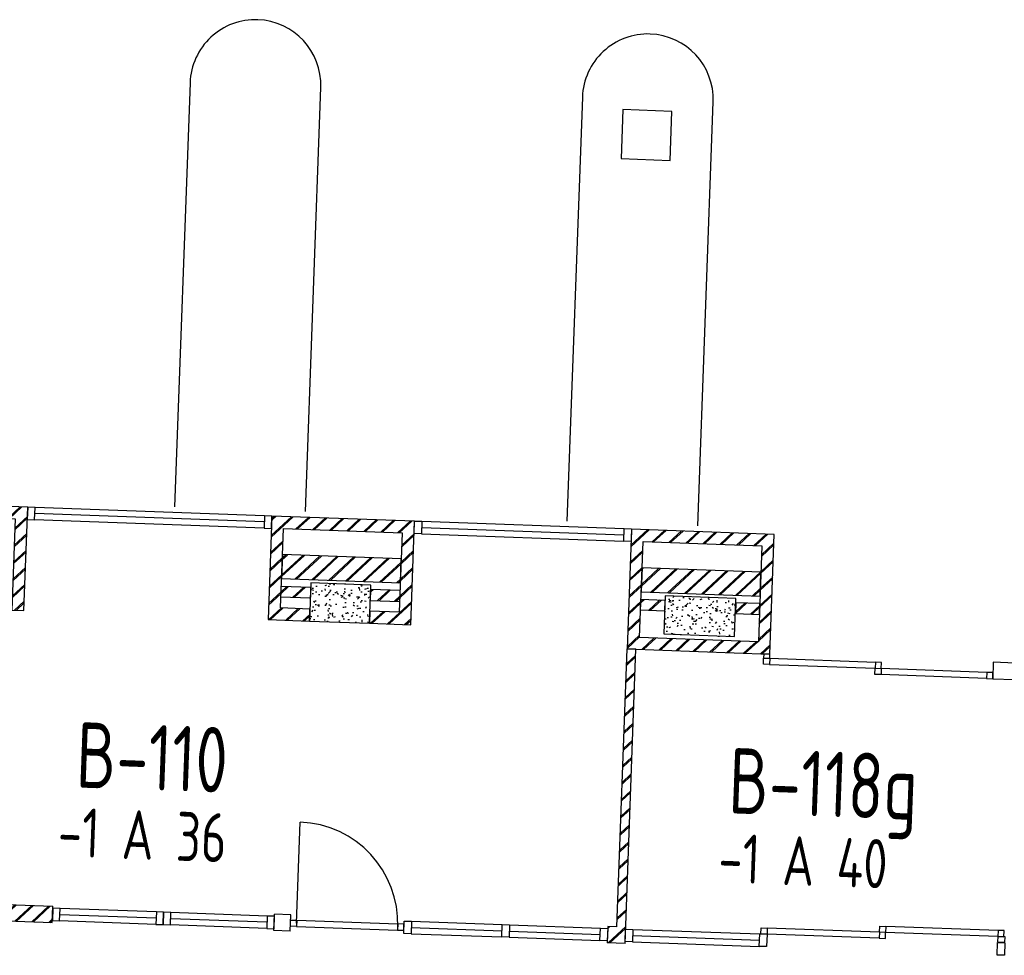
# Model space of a CAD drawing. Header units: millimetres. Extents: x 119024465 to 119292677, y 483022511 to 483148062.
# Tile 108 of 162: x 119187324 to 119196352, y 483089841 to 483098423. Entities that reach past the tile are written whole.
import ezdxf
from ezdxf.enums import TextEntityAlignment as Align

# ---------------------------------------------------------------- set-up
doc = ezdxf.new("R2010")
doc.units = ezdxf.units.MM
doc.header["$LTSCALE"] = 100
for name, color, linetype in [('AL21----', 1, 'CONTINUOUS'), ('AL21----_ARC', 8, 'CONTINUOUS'), ('AL22----', 2, 'CONTINUOUS'), ('AL22----_ARC', 8, 'CONTINUOUS'), ('AL28----', 4, 'CONTINUOUS'), ('AL28----_ARC', 8, 'CONTINUOUS'), ('AL31----', 5, 'CONTINUOUS'), ('AL32----', 6, 'CONTINUOUS'), ('AL90----', 8, 'CONTINUOUS'), ('BT00----_HOTELNRS', 3, 'CONTINUOUS'), ('BT00----_RUIMTENRS', 7, 'CONTINUOUS')]:
    doc.layers.add(name, color=color, linetype=linetype)
doc.styles.get("Standard").update_dxf_attribs({"font": 'ISOCP.SHX'})
pattern_1 = [(42.91200747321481, (119153097.5669324, 483019764.0029071), (-74.89618102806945, 80.56402464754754), []), (42.91200747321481, (119153098.1134465, 483019778.9929479), (-74.89618102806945, 80.56402464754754), [])]

# ---------------------------------------------------------------- blocks, each defined once
blk = doc.blocks.new('KOLOM')
at = {"layer": 'AL28----', "linetype": 'Continuous'}
for p, q in [((0.5, 0.5), (-0.5, 0.5)), ((-0.5, 0.5), (-0.5, -0.5)), ((0.5, -0.5), (0.5, 0.5)), ((-0.5, -0.5), (0.5, -0.5))]:
    blk.add_line(p, q, dxfattribs=at)
blk = doc.blocks.new('650x350')
at = {"layer": 'AL28----_ARC'}
h = blk.add_hatch(dxfattribs=at)
h.set_pattern_fill('AR-CONC', color=256, style=0)
h.set_pattern_definition([(50, (-43304.97709633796, -73650.41909947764), (182.1846689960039, -15.93908553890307), [19.05, -209.55]), (355, (-43304.97709633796, -73650.41909947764), (-35.24282597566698, 191.05664288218), [15.24, -167.64]), (100.451, (-43289.79509633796, -73651.74734947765), (146.9425016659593, 175.1166878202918), [16.19, -178.09]), (46.18420000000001, (-43304.97709633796, -73599.61909947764), (271.0790408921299, -42.04232793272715), [28.575, -314.325]), (96.6356, (-43282.38719633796, -73603.12259947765), (237.4042344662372, 247.4255558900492), [24.285, -267.135]), (351.1840000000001, (-43304.97709633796, -73599.61909947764), (237.4046058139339, 247.4251178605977), [22.86, -251.46]), (21, (-43279.57709633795, -73612.31909947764), (151.6148798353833, -102.2655185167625), [19.05, -209.55]), (326.0000000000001, (-43279.57709633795, -73612.31909947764), (61.80202834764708, 184.1879661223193), [15.24, -167.64]), (71.4514, (-43266.94259633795, -73620.84119947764), (213.4164907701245, 81.92285771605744), [16.19, -178.09]), (37.50000000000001, (-43304.97709633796, -73650.41909947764), (3.088603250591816, 84.55503887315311), [0, -165.608, 0, -170.18, 0, -168.275]), (7.499999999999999, (-43304.97709633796, -73650.41909947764), (66.81966251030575, 100.1805748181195), [0, -97.028, 0, -161.798, 0, -64.135]), (327.5, (-43361.61909633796, -73650.41909947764), (135.5905951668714, -5.72874399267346), [0, -63.5, 0, -198.12, 0, -262.89]), (317.5, (-43387.01909633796, -73650.41909947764), (148.129181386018, 25.42649103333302), [0, -82.55, 0, -131.572, 0, -186.69])])
h.paths.add_polyline_path([(325, -175), (325, 175), (-325, 175), (-325, -175)])
at = {"layer": 'AL28----', "xscale": 650, "yscale": 350, "zscale": 220}
blk.add_blockref('KOLOM', (0, 0), dxfattribs=at)
blk = doc.blocks.new('550x350')
at = {"layer": 'AL28----_ARC'}
h = blk.add_hatch(dxfattribs=at)
h.set_pattern_fill('AR-CONC', color=256, style=0)
h.set_pattern_definition([(49.99999999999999, (-57568.72900889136, -77641.3486842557), (182.184668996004, -15.93908553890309), [19.05, -209.55]), (355, (-57568.72900889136, -77641.3486842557), (-35.24282597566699, 191.05664288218), [15.24, -167.64]), (100.451, (-57553.54700889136, -77642.67693425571), (146.9425016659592, 175.1166878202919), [16.19, -178.09]), (46.18420000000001, (-57568.72900889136, -77590.5486842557), (271.0790408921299, -42.04232793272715), [28.575, -314.325]), (96.6356, (-57546.13910889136, -77594.0521842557), (237.4042344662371, 247.4255558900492), [24.285, -267.135]), (351.1840000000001, (-57568.72900889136, -77590.5486842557), (237.4046058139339, 247.4251178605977), [22.86, -251.46]), (21, (-57543.32900889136, -77603.2486842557), (151.6148798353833, -102.2655185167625), [19.05, -209.55]), (326.0000000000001, (-57543.32900889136, -77603.2486842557), (61.80202834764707, 184.1879661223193), [15.24, -167.64]), (71.4514, (-57530.69450889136, -77611.7707842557), (213.4164907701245, 81.92285771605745), [16.19, -178.09]), (37.50000000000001, (-57568.72900889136, -77641.3486842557), (3.088603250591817, 84.55503887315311), [0, -165.608, 0, -170.18, 0, -168.275]), (7.499999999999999, (-57568.72900889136, -77641.3486842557), (66.81966251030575, 100.1805748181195), [0, -97.02799999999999, 0, -161.798, 0, -64.135]), (327.5, (-57625.37100889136, -77641.3486842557), (135.5905951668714, -5.728743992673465), [0, -63.5, 0, -198.12, 0, -262.89]), (317.5, (-57650.77100889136, -77641.3486842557), (148.129181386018, 25.42649103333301), [0, -82.55, 0, -131.572, 0, -186.69])])
h.paths.add_polyline_path([(-275, 175), (-275, -175), (275, -174.9999999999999), (275, 175)])
at = {"layer": 'AL28----', "xscale": 550, "yscale": 350, "zscale": 2600}
blk.add_blockref('KOLOM', (0, 0), dxfattribs=at)

msp = doc.modelspace()

# ---------------------------------------------------------------- hatches: boundary and pattern name
at = {"layer": 'AL21----_ARC'}
h = msp.add_hatch(dxfattribs=at)
h.set_pattern_fill('SCHOON', color=256, scale=2, angle=-2.087992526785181, style=0, pattern_type=2)
h.set_pattern_definition(pattern_1)
h.paths.add_polyline_path([(119187397.0562449, 483093952.0284812), (119184843.7526339, 483094045.1180633), (119184831.0006363, 483093695.3504453), (119184940.927602, 483093691.3426747), (119184949.6718289, 483093931.183327), (119187283.1215085, 483093846.1092862), (119187252.5167144, 483093006.6670032), (119187362.4436801, 483093002.6592325)])
h = msp.add_hatch(dxfattribs=at)
h.set_pattern_fill('SCHOON', color=256, scale=2, angle=-2.087992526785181, style=0, pattern_type=2)
h.set_pattern_definition(pattern_1)
h.paths.add_polyline_path([(119190944.6992268, 483093822.6867917), (119189635.5689996, 483093870.4156969), (119189600.9564349, 483092921.0464482), (119189980.7041346, 483092907.2014225), (119189984.7119053, 483093017.128388), (119189714.8911712, 483093026.9656432), (119189741.4881946, 483093756.4809605), (119190830.7644905, 483093716.7675968), (119190804.167467, 483092987.2522793), (119190534.3467335, 483092997.0895346), (119190530.3389628, 483092887.162569), (119190910.086662, 483092873.317543)])
h = msp.add_hatch(dxfattribs=at)
h.set_pattern_fill('SCHOON', color=256, scale=2, angle=-2.087992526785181, style=0, pattern_type=2)
h.set_pattern_definition(pattern_1)
h.paths.add_polyline_path([(119194242.5081959, 483093702.4536721), (119192933.3779688, 483093750.1825771), (119192893.3002622, 483092650.9129207), (119194202.4304893, 483092603.1840157)])
h.paths.add_polyline_path([(119193007.2349985, 483092756.8321157), (119193039.2971638, 483093636.2478408), (119194128.5734596, 483093596.534477), (119194096.5112944, 483092717.1187519)], flags=16)
h = msp.add_hatch(dxfattribs=at)
h.set_pattern_fill('SCHOON', color=256, scale=2, angle=-2.087992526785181, style=0, pattern_type=2)
h.set_pattern_definition(pattern_1)
h.paths.add_polyline_path([(119189724.7284264, 483093296.786377), (119190814.0047223, 483093257.0730132), (119190822.0202636, 483093476.9269445), (119189732.7439677, 483093516.6403083)])
h = msp.add_hatch(dxfattribs=at)
h.set_pattern_fill('SCHOON', color=256, scale=2, angle=-2.087992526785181, style=0, pattern_type=2)
h.set_pattern_definition(pattern_1)
h.paths.add_polyline_path([(119193022.5373956, 483093176.5532572), (119194111.8136914, 483093136.8398935), (119194119.8292328, 483093356.6938248), (119193030.5529369, 483093396.4071885)])
h = msp.add_hatch(dxfattribs=at)
h.set_pattern_fill('SCHOON', color=256, scale=2, angle=-2.087992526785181, style=0, pattern_type=2)
h.set_pattern_definition(pattern_1)
h.paths.add_polyline_path([(119189988.3553332, 483093117.0619931), (119189718.534599, 483093126.8992481), (119189722.1780269, 483093226.8328532), (119189991.998761, 483093216.9955981)])
h = msp.add_hatch(dxfattribs=at)
h.set_pattern_fill('SCHOON', color=256, scale=2, angle=-2.087992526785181, style=0, pattern_type=2)
h.set_pattern_definition(pattern_1)
h.paths.add_polyline_path([(119190537.9901613, 483093097.0231395), (119190807.8108949, 483093087.1858843), (119190811.4543228, 483093187.1194894), (119190541.6335892, 483093196.9567447)])
h = msp.add_hatch(dxfattribs=at)
h.set_pattern_fill('SCHOON', color=256, scale=2, angle=-2.087992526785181, style=0, pattern_type=2)
h.set_pattern_definition(pattern_1)
h.paths.add_polyline_path([(119193236.1974994, 483092998.650587), (119193016.3435682, 483093006.6661284), (119193019.986996, 483093106.5997335), (119193239.8409273, 483093098.5841922)])
h = msp.add_hatch(dxfattribs=at)
h.set_pattern_fill('SCHOON', color=256, scale=2, angle=-2.087992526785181, style=0, pattern_type=2)
h.set_pattern_definition(pattern_1)
h.paths.add_polyline_path([(119193885.7659328, 483092974.9683059), (119194105.619864, 483092966.9527645), (119194109.2632919, 483093066.8863697), (119193889.4093606, 483093074.901911)])
at = {"layer": 'AL22----_ARC'}
h = msp.add_hatch(dxfattribs=at)
h.set_pattern_fill('SCHOON', color=256, scale=2, angle=-2.087992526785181, style=0, pattern_type=2)
h.set_pattern_definition(pattern_1)
h.paths.add_polyline_path([(119186882.762376, 483093020.1476864), (119187032.6627831, 483093014.6825446), (119186934.2902306, 483090316.475206), (119187627.8100435, 483090291.1905242), (119187622.3449017, 483090141.2901165), (119186778.9246817, 483090172.0399402), (119186795.3201071, 483090621.7411632), (119185146.4156225, 483090681.8577231), (119185130.0201971, 483090232.1565), (119184075.7206625, 483090270.5946641), (119184081.1858043, 483090420.4950718), (119184985.5849313, 483090387.5220495), (119185031.8564652, 483091656.6788346), (119185181.7568729, 483091651.2136928), (119185151.8807644, 483090831.7581308), (119186800.7852489, 483090771.6415709)])
h = msp.add_hatch(dxfattribs=at)
h.set_pattern_fill('SCHOON', color=256, scale=2, angle=-2.087992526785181, style=0, pattern_type=2)
h.set_pattern_definition(pattern_1)
h.paths.add_polyline_path([(119192973.2471463, 483092647.9981784), (119192893.3002622, 483092650.9129207), (119192800.3928515, 483090102.6059901), (119192715.7518489, 483090105.6918728), (119192710.2867071, 483089955.791465), (119192874.8745938, 483089949.79084)])

# ---------------------------------------------------------------- linework, layer by layer
at = {"layer": 'AL21----'}
for points in [[(119187397.0562449, 483093952.0284812), (119184843.7526339, 483094045.1180633), (119184831.0006363, 483093695.3504453), (119184940.927602, 483093691.3426747), (119184949.6718289, 483093931.183327), (119187283.1215085, 483093846.1092862), (119187252.5167144, 483093006.6670032), (119187362.4436801, 483093002.6592325), (119187397.0562449, 483093952.0284812)], [(119190944.6992268, 483093822.6867917), (119189635.5689996, 483093870.4156969), (119189600.9564349, 483092921.0464482), (119189980.7041346, 483092907.2014225), (119189984.7119053, 483093017.128388), (119189714.8911712, 483093026.9656432), (119189741.4881946, 483093756.4809605), (119190830.7644905, 483093716.7675968), (119190804.167467, 483092987.2522793), (119190534.3467335, 483092997.0895346), (119190530.3389628, 483092887.162569), (119190910.086662, 483092873.317543), (119190944.6992268, 483093822.6867917)]]:
    msp.add_lwpolyline(points, dxfattribs=at)
for points in [[(119194242.5081959, 483093702.4536721), (119192933.3779688, 483093750.1825771), (119192893.3002622, 483092650.9129207), (119194202.4304893, 483092603.1840157)], [(119193007.2349985, 483092756.8321157), (119193039.2971638, 483093636.2478408), (119194128.5734596, 483093596.534477), (119194096.5112944, 483092717.1187519)], [(119189724.7284264, 483093296.786377), (119190814.0047223, 483093257.0730132), (119190822.0202636, 483093476.9269445), (119189732.7439677, 483093516.6403083)], [(119193022.5373956, 483093176.5532572), (119194111.8136914, 483093136.8398935), (119194119.8292328, 483093356.6938248), (119193030.5529369, 483093396.4071885)], [(119189988.3553332, 483093117.0619931), (119189718.534599, 483093126.8992481), (119189722.1780269, 483093226.8328532), (119189991.998761, 483093216.9955981)], [(119190537.9901613, 483093097.0231395), (119190807.8108949, 483093087.1858843), (119190811.4543228, 483093187.1194894), (119190541.6335892, 483093196.9567447)], [(119193236.1974994, 483092998.650587), (119193016.3435682, 483093006.6661284), (119193019.986996, 483093106.5997335), (119193239.8409273, 483093098.5841922)], [(119193885.7659328, 483092974.9683059), (119194105.619864, 483092966.9527645), (119194109.2632919, 483093066.8863697), (119193889.4093606, 483093074.901911)]]:
    msp.add_lwpolyline(points, close=True, dxfattribs=at)
at = {"layer": 'AL22----'}
for p, q in [((119192800.3928515, 483090102.6059901), (119192893.3002622, 483092650.9129207)), ((119192874.8745938, 483089949.79084), (119192973.2471463, 483092647.9981784)), ((119192973.2471463, 483092647.9981784), (119192893.3002622, 483092650.9129207)), ((119186934.2902306, 483090316.475206), (119187627.8100435, 483090291.1905242)), ((119187622.3449017, 483090141.2901165), (119187627.8100435, 483090291.1905242)), ((119189655.0332433, 483090067.1813782), (119189660.4983852, 483090217.0817859)), ((119189809.3800501, 483090211.6537862), (119189660.4983851, 483090217.0817859)), ((119189803.9149083, 483090061.7533786), (119189809.3800501, 483090211.6537862)), ((119186778.9246817, 483090172.0399402), (119187622.3449017, 483090141.2901165)), ((119192715.7518489, 483090105.6918728), (119192710.2867071, 483089955.791465)), ((119192800.3928515, 483090102.6059901), (119192715.7518489, 483090105.6918728)), ((119189803.9149083, 483090061.7533786), (119189655.0332433, 483090067.1813782)), ((119192874.8745938, 483089949.79084), (119192710.2867071, 483089955.791465))]:
    msp.add_line(p, q, dxfattribs=at)
at = {"layer": 'AL28----', "linetype": 'ByBlock'}
for p, q in [((119192854.3069959, 483097598.6168882), (119192837.9115705, 483097148.9156652)), ((119193304.008219, 483097582.2214628), (119192854.3069959, 483097598.6168882)), ((119193287.6127936, 483097132.5202397), (119193304.008219, 483097582.2214628)), ((119192837.9115705, 483097148.9156652), (119193287.6127936, 483097132.5202397))]:
    msp.add_line(p, q, dxfattribs=at)
at = {"layer": 'AL31----'}
for p, q in [((119187397.0562449, 483093952.0284811), (119187392.9027371, 483093838.1041713)), ((119187464.0117603, 483093949.5873845), (119187397.0562449, 483093952.0284811)), ((119187459.8582525, 483093835.6630746), (119187464.0117603, 483093949.5873845)), ((119189566.5367303, 483093815.8946385), (119187461.9350064, 483093892.6252295)), ((119189568.6134842, 483093872.8567935), (119187464.0117603, 483093949.5873845)), ((119187392.9027371, 483093838.1041713), (119187459.8582525, 483093835.6630746)), ((119189564.4599764, 483093758.9324837), (119187459.8582525, 483093835.6630746)), ((119189568.6134842, 483093872.8567935), (119189564.4599764, 483093758.9324837)), ((119189635.5689996, 483093870.4156968), (119189568.6134842, 483093872.8567935)), ((119189631.4154919, 483093756.491387), (119189635.5689996, 483093870.4156968)), ((119190940.6185876, 483093710.7611539), (119190944.7720953, 483093824.6854638)), ((119190944.7720953, 483093824.6854638), (119191011.7276108, 483093822.2443671)), ((119191011.7276108, 483093822.2443671), (119191007.574103, 483093708.3200573)), ((119191011.7276108, 483093822.2443671), (119192866.4953219, 483093754.6223458)), ((119189564.4599764, 483093758.9324837), (119189631.4154919, 483093756.491387)), ((119191009.6508569, 483093765.2822122), (119192864.418568, 483093697.6601909)), ((119192862.3418141, 483093640.698036), (119192866.4953219, 483093754.6223458)), ((119192866.4953219, 483093754.6223458), (119192933.4508373, 483093752.1812492)), ((119192933.4508373, 483093752.1812492), (119192929.2973296, 483093638.2569394)), ((119191007.574103, 483093708.3200573), (119190940.6185876, 483093710.7611539)), ((119191007.574103, 483093708.3200573), (119192862.3418141, 483093640.698036)), ((119192929.2973296, 483093638.2569394), (119192862.3418141, 483093640.698036)), ((119194143.0428483, 483092511.2867464), (119194145.0831679, 483092567.2495653)), ((119194145.0831679, 483092567.2495653), (119194201.0459868, 483092565.2092457)), ((119194201.0459868, 483092565.2092457), (119194199.0056672, 483092509.2464268)), ((119194201.0459868, 483092565.2092457), (119195169.4026204, 483092529.9044296)), ((119194199.0056672, 483092509.2464268), (119194143.0428483, 483092511.2867464)), ((119194199.0056672, 483092509.2464268), (119195167.3623008, 483092473.9416108)), ((119195165.3219812, 483092417.9787919), (119195167.3623008, 483092473.9416108)), ((119195169.4026204, 483092529.9044296), (119195167.3623008, 483092473.9416108)), ((119195167.3623008, 483092473.9416108), (119195223.3251197, 483092471.9012912)), ((119195167.3623008, 483092473.9416108), (119195223.3251197, 483092471.9012912)), ((119195225.3654393, 483092527.86411), (119195169.4026204, 483092529.9044296)), ((119195223.3251197, 483092471.9012912), (119195221.2848001, 483092415.9384723)), ((119195223.3251197, 483092471.9012912), (119195225.3654393, 483092527.86411)), ((119196191.6817534, 483092436.5964751), (119195223.3251197, 483092471.9012912)), ((119195221.2848001, 483092415.9384723), (119195165.3219812, 483092417.9787919)), ((119196189.6414337, 483092380.6336562), (119195221.2848001, 483092415.9384723)), ((119196191.6817534, 483092436.5964751), (119196189.6414337, 483092380.6336562)), ((119196189.6414337, 483092380.6336562), (119196245.6042526, 483092378.5933366)), ((119196247.6445722, 483092434.5561555), (119196191.6817534, 483092436.5964751)), ((119196245.6042526, 483092378.5933366), (119196247.6445722, 483092434.5561555))]:
    msp.add_line(p, q, dxfattribs=at)
for points in [[(119194145.0831679, 483092567.2495653), (119194201.0459868, 483092565.2092457), (119194202.4304893, 483092603.1840157), (119194146.4676705, 483092605.2243352)], [(119196245.6042526, 483092378.5933366), (119196445.4714629, 483092371.3064809), (119196450.9366047, 483092521.2068886), (119196251.0693944, 483092528.4937443)]]:
    msp.add_lwpolyline(points, close=True, dxfattribs=at)
for points in [[(119194926.7513009, 483092310.5996483, 0, 0, 0), (119194626.9504855, 483092321.5299318, 100, 0, 0), (119194427.0832752, 483092328.8167877, 0, 0, 0)], [(119195949.0304338, 483092217.2916937, 0, 0, 0), (119195649.2296184, 483092228.2219774, 100, 0, 0), (119195449.3624082, 483092235.5088331, 0, 0, 0)]]:
    msp.add_lwpolyline(points, format="xyseb", dxfattribs=at)
at = {"layer": 'AL32----'}
for p, q in [((119189862.6102981, 483090134.6632627), (119189896.4213087, 483091062.0471184)), ((119187627.1542265, 483090273.2024753), (119187623.0007187, 483090159.2781654)), ((119187694.1097419, 483090270.7613786), (119187627.1542265, 483090273.2024753)), ((119187689.9562342, 483090156.8370688), (119187694.1097419, 483090270.7613786)), ((119188574.466128, 483090181.627048), (119187692.0329881, 483090213.7992237)), ((119188576.5428819, 483090238.589203), (119187694.1097419, 483090270.7613786)), ((119188576.5428819, 483090238.589203), (119188572.3893741, 483090124.6648932)), ((119188643.4983973, 483090236.1481063), (119188576.5428819, 483090238.589203)), ((119188639.3448896, 483090122.2237965), (119188643.4983973, 483090236.1481063)), ((119188643.4983973, 483090236.1481063), (119188639.3448896, 483090122.2237964)), ((119188710.4539127, 483090233.7070096), (119188643.4983973, 483090236.1481063)), ((119188706.300405, 483090119.7826997), (119188710.4539127, 483090233.7070096)), ((119189592.8870527, 483090201.5348339), (119188710.4539127, 483090233.7070096)), ((119189592.8870527, 483090201.5348339), (119189588.7335449, 483090087.6105241)), ((119189659.8425681, 483090199.0937372), (119189592.8870527, 483090201.5348339)), ((119189655.6890604, 483090085.1694275), (119189659.8425681, 483090199.0937372)), ((119187623.0007187, 483090159.2781654), (119187689.9562342, 483090156.8370688)), ((119188572.3893741, 483090124.6648932), (119187689.9562342, 483090156.8370688)), ((119188572.3893741, 483090124.6648932), (119188639.3448896, 483090122.2237965)), ((119188639.3448896, 483090122.2237964), (119188706.300405, 483090119.7826997)), ((119189588.7335449, 483090087.6105241), (119188706.300405, 483090119.7826997)), ((119189590.8102988, 483090144.5726789), (119188708.3771589, 483090176.7448546)), ((119189805.6273194, 483090108.7221729), (119189807.667639, 483090164.6849918)), ((119189861.5901383, 483090106.6818533), (119189805.6273194, 483090108.7221729)), ((119189807.667639, 483090164.6849918), (119189863.6304579, 483090162.6446722)), ((119189863.6304579, 483090162.6446722), (119189861.5901383, 483090106.6818533)), ((119189861.5901383, 483090106.6818533), (119190788.9739938, 483090072.8708426)), ((119189863.6304579, 483090162.6446722), (119190791.0143134, 483090128.8336616)), ((119190791.0143134, 483090128.8336616), (119190788.9739938, 483090072.8708426)), ((119190846.9771323, 483090126.7933419), (119190791.0143134, 483090128.8336616)), ((119190844.9368127, 483090070.830523), (119190846.9771323, 483090126.7933419)), ((119190845.3942211, 483090041.7945793), (119190849.5477289, 483090155.7188892)), ((119190849.5477289, 483090155.7188892), (119190916.5032443, 483090153.2777925)), ((119190916.5032443, 483090153.2777925), (119190912.3497365, 483090039.3534827)), ((119190916.5032443, 483090153.2777925), (119191748.8441227, 483090122.9319049)), ((119191744.6906149, 483090009.007595), (119191748.8441227, 483090122.9319049)), ((119191744.6906149, 483090009.007595), (119191748.8441227, 483090122.9319049)), ((119191748.8441227, 483090122.9319049), (119191815.7996381, 483090120.4908082)), ((119191748.8441227, 483090122.9319049), (119191815.7996381, 483090120.4908082)), ((119191815.7996381, 483090120.4908082), (119191811.6461303, 483090006.5664983)), ((119191815.7996381, 483090120.4908082), (119191811.6461303, 483090006.5664983)), ((119191815.7996381, 483090120.4908082), (119192648.1405165, 483090090.1449205)), ((119195207.1792294, 483090052.8834512), (119195209.2195491, 483090108.84627)), ((119195209.2195491, 483090108.84627), (119195265.1823679, 483090106.8059504)), ((119195265.1823679, 483090106.8059504), (119195263.1420483, 483090050.8431315)), ((119196294.4985007, 483090069.2786433), (119195265.1823679, 483090106.8059504)), ((119189588.7335449, 483090087.6105241), (119189655.6890604, 483090085.1694275)), ((119190788.9739938, 483090072.8708426), (119190844.9368127, 483090070.830523)), ((119190912.3497365, 483090039.3534827), (119190845.3942211, 483090041.7945793)), ((119190912.3497365, 483090039.3534827), (119191744.6906149, 483090009.007595)), ((119190914.4264904, 483090096.3156376), (119191746.7673688, 483090065.9697499)), ((119191813.7228842, 483090063.5286533), (119192646.0637626, 483090033.1827656)), ((119192643.9870087, 483089976.2206106), (119192648.1405165, 483090090.1449205)), ((119192648.1405165, 483090090.1449205), (119192715.0960319, 483090087.7038239)), ((119192715.0960319, 483090087.7038239), (119192710.9425241, 483089973.779514)), ((119192875.5304108, 483089967.778889), (119192879.6839186, 483090081.7031989)), ((119192879.6839186, 483090081.7031989), (119192946.639434, 483090079.2621022)), ((119192946.639434, 483090079.2621022), (119192942.4859262, 483089965.3377923)), ((119192944.5626801, 483090022.2999472), (119194106.7905077, 483089979.9268811)), ((119192946.639434, 483090079.2621022), (119194108.8672616, 483090036.8890361)), ((119194104.7137538, 483089922.9647262), (119194108.8672616, 483090036.8890361)), ((119194108.8672616, 483090036.8890361), (119194175.822777, 483090034.4479393)), ((119194119.8599582, 483090036.4882589), (119194121.9002778, 483090092.4510778)), ((119194175.822777, 483090034.4479393), (119194119.8599582, 483090036.4882589)), ((119194121.9002778, 483090092.4510778), (119194177.8630967, 483090090.4107582)), ((119194175.822777, 483090034.4479393), (119194171.6692693, 483089920.5236295)), ((119194177.8630967, 483090090.4107582), (119194175.822777, 483090034.4479393)), ((119195205.1389098, 483089996.9206322), (119194175.822777, 483090034.4479393)), ((119195207.1792295, 483090052.8834511), (119194177.8630967, 483090090.4107582)), ((119195207.1792295, 483090052.8834511), (119195205.1389098, 483089996.9206322)), ((119195263.1420483, 483090050.8431315), (119195207.1792294, 483090052.8834512)), ((119195263.1420483, 483090050.8431315), (119195207.1792295, 483090052.8834511)), ((119195261.1017287, 483089994.8803127), (119195263.1420483, 483090050.8431315)), ((119196292.4581811, 483090013.3158245), (119195263.1420483, 483090050.8431315)), ((119196294.4985007, 483090069.2786433), (119196292.4581811, 483090013.3158245)), ((119196292.4581811, 483090013.3158245), (119196348.421, 483090011.2755049)), ((119196350.4613196, 483090067.2383237), (119196294.4985007, 483090069.2786433)), ((119196348.421, 483090011.2755049), (119196350.4613196, 483090067.2383237)), ((119191811.6461303, 483090006.5664983), (119191744.6906149, 483090009.007595)), ((119191811.6461303, 483090006.5664983), (119191744.6906149, 483090009.007595)), ((119191811.6461303, 483090006.5664983), (119192643.9870087, 483089976.2206106)), ((119192710.9425241, 483089973.779514), (119192643.9870087, 483089976.2206106)), ((119192942.4859262, 483089965.3377923), (119192875.5304108, 483089967.778889)), ((119192942.4859262, 483089965.3377923), (119194104.7137538, 483089922.9647262)), ((119194171.6692693, 483089920.5236295), (119194104.7137538, 483089922.9647262)), ((119195205.1389098, 483089996.9206322), (119195261.1017287, 483089994.8803127))]:
    msp.add_line(p, q, dxfattribs=at)
for points in [[(119194948.6218718, 483090234.4243357, 0, 0, 0), (119194648.8210565, 483090245.3546194, 100, 0, 0), (119194448.9538462, 483090252.6414751, 0, 0, 0)], [(119196035.9411431, 483090250.819528, 0, 0, 0), (119195736.1403277, 483090261.7498116, 100, 0, 0), (119195536.2731175, 483090269.0366673, 0, 0, 0)]]:
    msp.add_lwpolyline(points, format="xyseb", dxfattribs=at)
for points in [[(119196290.6364672, 483089963.3490219), (119196357.5919826, 483089960.9079252), (119196359.4136966, 483090010.8747278), (119196292.4581811, 483090013.3158245)], [(119196290.4178615, 483089957.3530055), (119196357.373377, 483089954.9119089), (119196353.2198692, 483089840.9875991), (119196286.2643538, 483089843.4286957)]]:
    msp.add_lwpolyline(points, close=True, dxfattribs=at)
msp.add_arc((119189862.6102981, 483090134.6632627), 928, 357.9120071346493, 87.91200707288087, dxfattribs=at)
at = {"layer": 'AL90----', "linetype": 'ByBlock'}
for p, q in [((119188885.654973, 483097845.1692815), (119188743.8483506, 483093955.6324193)), ((119189943.0516121, 483093911.9112849), (119190084.8582345, 483097801.4481471)), ((119192483.2647575, 483097714.0058781), (119192341.4581351, 483093824.469016)), ((119193540.6613966, 483093780.7478816), (119193682.468019, 483097670.2847437))]:
    msp.add_line(p, q, dxfattribs=at)
for centre, start, end in [((119189485.2566038, 483097823.3087143), 87.91200712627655, 177.9120088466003), ((119189485.2566038, 483097823.3087143), 357.9120088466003, 87.91200712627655), ((119193082.8663883, 483097692.1453109), 87.91200712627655, 177.9120088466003), ((119193082.8663883, 483097692.1453109), 357.9120088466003, 87.91200712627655)]:
    msp.add_arc(centre, 599.9999999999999, start, end, dxfattribs=at)

# ---------------------------------------------------------------- block references
at = {"layer": 'AL28----'}
for name, p, rotation in [('550x350', (119190261.8975472, 483093072.0658046), 357.9120074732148), ('650x350', (119193559.7065164, 483092951.8326848), 357.9120074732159)]:
    msp.add_blockref(name, p, dxfattribs=dict(at, rotation=rotation))

# ---------------------------------------------------------------- texts
at = {"layer": 'BT00----_HOTELNRS', "width": 0.8}
for s, p in [('-1 A 36', (119188440.4553407, 483090720.285749)), ('-1 A 40', (119194498.4059957, 483090481.4730359))]:
    msp.add_text(s, height=449.9999999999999, rotation=357.9091074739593, dxfattribs=at).set_placement(p, align=Align.CENTER)
at = {"layer": 'BT00----_RUIMTENRS', "width": 0.8}
for s, p in [('B-110', (119188527.2242029, 483091355.9395414)), ('B-118g', (119194683.994155, 483091113.2312362))]:
    msp.add_text(s, height=599.9999999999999, rotation=357.9091074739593, dxfattribs=at).set_placement(p, align=Align.CENTER)

doc.saveas('drawing.dxf')
